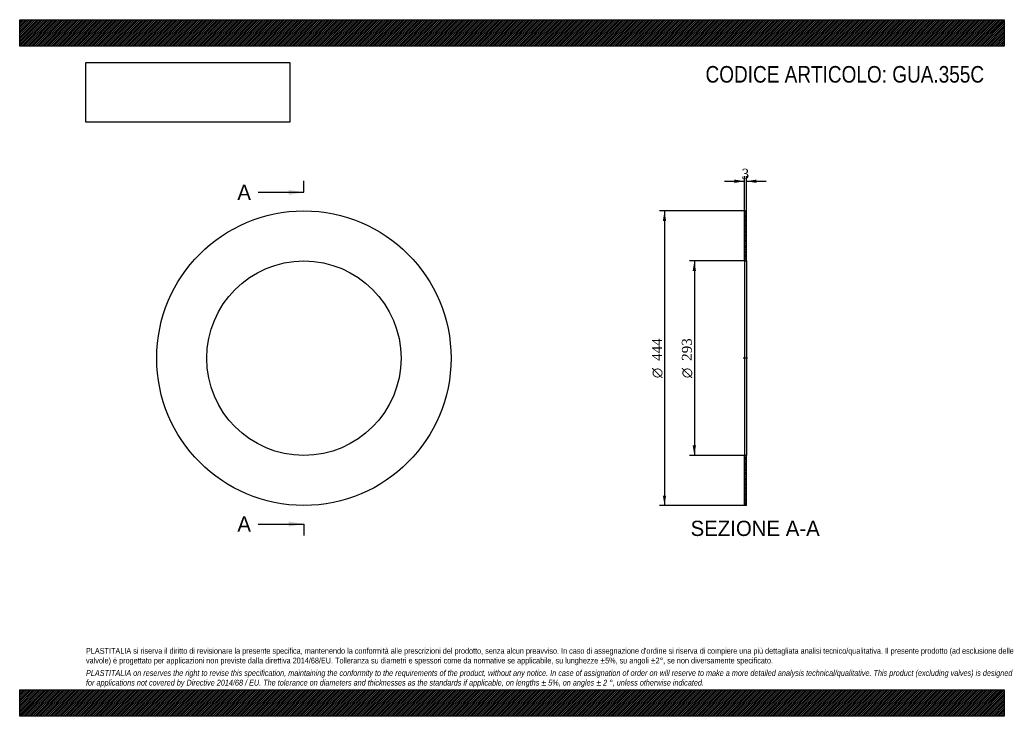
# Model space of a CAD drawing. Header units: millimetres. Extents: x 0 to 1485, y 0 to 1050.
import ezdxf
from ezdxf.enums import TextEntityAlignment as Align
from ezdxf.lldxf.tags import DXFTag

# ---------------------------------------------------------------- set-up
doc = ezdxf.new("R2010")
doc.units = ezdxf.units.MM
doc.header["$LTSCALE"] = 5
for name, color, linetype in [('Default', 7, 'Continuous'), ('DV2_Default', 7, 'Continuous'), ('GUA.355C', 7, 'Continuous')]:
    doc.layers.add(name, color=color, linetype=linetype)
doc.styles.add('SEACAD_Solid_Edge_ANSI', font='seans.ttf')
doc.styles.add('SEACAD_Solid_Edge_ANSI1_Symbols', font='semeca1.ttf')
doc.styles.add('SEACAD_Times_New_Roman', font='times.ttf')
tags = doc.linetypes.add('CENTER2', pattern=[28.575, 19.05, -3.175, 3.175, -3.175]).pattern_tags.tags
tags[10:11] = [DXFTag(74, 4), DXFTag(75, 0), DXFTag(340, '0'), DXFTag(46, 0.0), DXFTag(50, 0.0), DXFTag(44, 0.0), DXFTag(45, 0.0)]
tags[8:9] = [DXFTag(74, 4), DXFTag(75, 0), DXFTag(340, '0'), DXFTag(46, 0.0), DXFTag(50, 0.0), DXFTag(44, 0.0), DXFTag(45, 0.0)]
tags[6:7] = [DXFTag(74, 4), DXFTag(75, 0), DXFTag(340, '0'), DXFTag(46, 0.0), DXFTag(50, 0.0), DXFTag(44, 0.0), DXFTag(45, 0.0)]
tags[4:5] = [DXFTag(74, 4), DXFTag(75, 0), DXFTag(340, '0'), DXFTag(46, 0.0), DXFTag(50, 0.0), DXFTag(44, 0.0), DXFTag(45, 0.0)]
doc.dimstyles.new('ANSImm', dxfattribs={"dimtxt": 15, "dimasz": 15, "dimexe": 7.5, "dimexo": 0, "dimgap": 3.75, "dimtad": 1, "dimdsep": 46, "dimtxsty": 'SEACAD_Times_New_Roman', "dimblk1": '_SE_FILLED', "dimblk2": '_SE_FILLED', "dimsah": 1, "dimcen": 7.5, "dimazin": 0, "dimtfac": 0.85, "dimtdec": 3, "dimtofl": 0, "dimtmove": 0, "dimatfit": 3, "dimfxl": 1, "dimarcsym": 0})
picture_1 = doc.add_image_def('image1.jpg', size_in_pixel=(4302, 1260))

# ---------------------------------------------------------------- blocks, each defined once
blk = doc.blocks.new('SE')
at = {"layer": 'GUA.355C', "color": 7, "linetype": 'Continuous'}
for radius in [222, 146.5]:
    blk.add_circle((428.6, 539.8), radius, dxfattribs=at)
blk = doc.blocks.new('SE2')
at = {"color": 7, "linetype": 'Continuous', "style": 'SEACAD_Solid_Edge_ANSI'}
blk.add_text('A', height=23, dxfattribs=at).set_placement((328.3, 801.3), align=Align.TOP_LEFT)
blk = doc.blocks.new('SE3')
at = {"color": 7, "linetype": 'Continuous', "style": 'SEACAD_Solid_Edge_ANSI'}
blk.add_text('A', height=23, dxfattribs=at).set_placement((328.3, 301.3), align=Align.TOP_LEFT)
blk = doc.blocks.new('SEANNOT_GROUP')
at = {"linetype": 'Continuous'}
blk.add_hatch(color=7, dxfattribs=at).paths.add_polyline_path([(405.6, 786), (428.6, 789.8), (405.6, 793.6)])
at = {"color": 7, "linetype": 'Continuous'}
blk.add_lwpolyline([(359.6, 789.8), (428.6, 789.8)], dxfattribs=at)
blk = doc.blocks.new('SEANNOT_GROUP1')
at = {"linetype": 'Continuous'}
blk.add_hatch(color=7, dxfattribs=at).paths.add_polyline_path([(405.6, 286), (428.6, 289.8), (405.6, 293.6)])
at = {"color": 7, "linetype": 'Continuous'}
blk.add_lwpolyline([(359.6, 289.8), (428.6, 289.8)], dxfattribs=at)
blk = doc.blocks.new('SE1')
at = {"layer": 'Default', "color": 7, "linetype": 'CENTER2'}
for p, q in [((428.6, 789.8), (428.6, 807)), ((428.6, 289.8), (428.6, 272.5))]:
    blk.add_line(p, q, dxfattribs=at)
at = {"layer": 'Default', "color": 7, "linetype": 'CENTER2', "const_width": 0.0001}
blk.add_lwpolyline([(428.6, 789.8), (428.6, 289.8)], dxfattribs=at)
at = {"layer": 'Default'}
for name in ['SE2', 'SEANNOT_GROUP', 'SE3', 'SEANNOT_GROUP1']:
    blk.add_blockref(name, (0, 0), dxfattribs=at)
blk = doc.blocks.new('SE4')
at = {"layer": 'GUA.355C', "linetype": 'Continuous'}
h = blk.add_hatch(dxfattribs=at)
h.set_pattern_fill('LINE', scale=0.629921, angle=45, style=0)
h.paths.add_polyline_path([(1096, 686.3), (1096, 761.8), (1093, 761.8), (1093, 686.3)])
h = blk.add_hatch(dxfattribs=at)
h.set_pattern_fill('LINE', scale=0.629921, angle=45, style=0)
h.paths.add_polyline_path([(1096, 317.8), (1096, 393.3), (1093, 393.3), (1093, 317.8)])
at = {"layer": 'DV2_Default', "color": 7, "linetype": 'CENTER2'}
blk.add_line((1097.7, 539.8), (1091.2, 539.8), dxfattribs=at)
at = {"layer": 'GUA.355C', "color": 7, "linetype": 'Continuous'}
for p, q in [((1093, 686.3), (1093, 761.8)), ((1093, 761.8), (1096, 761.8)), ((1096, 686.3), (1096, 761.8)), ((1093, 686.3), (1093, 393.3)), ((1093, 686.3), (1096, 686.3)), ((1096, 686.3), (1096, 393.3)), ((1093, 317.8), (1093, 393.3)), ((1096, 393.3), (1093, 393.3)), ((1096, 317.8), (1096, 393.3)), ((1096, 317.8), (1093, 317.8))]:
    blk.add_line(p, q, dxfattribs=at)
blk = doc.blocks.new('DMBLK3')
at = {"layer": 'Default', "linetype": 'Continuous'}
for points in [[(1078, 809), (1078, 804), (1093, 806.5)], [(1111, 809), (1096, 806.5), (1111, 804)]]:
    blk.add_hatch(color=7, dxfattribs=at).paths.add_polyline_path(points)
at = {"layer": 'Default', "color": 7, "linetype": 'Continuous'}
for p, q in [((1063, 806.5), (1093, 806.5)), ((1093, 761.8), (1093, 814)), ((1096, 761.8), (1096, 814)), ((1096, 806.5), (1126, 806.5))]:
    blk.add_line(p, q, dxfattribs=at)
at = {"layer": 'Default', "color": 7, "linetype": 'Continuous', "style": 'SEACAD_Times_New_Roman'}
blk.add_text('3', height=15, dxfattribs=at).set_placement((1088.8, 825.3), align=Align.TOP_LEFT)
blk = doc.blocks.new('_SE_FILLED')
at = {"color": 0}
blk.add_line((0, 0), (-1, 0), dxfattribs=at)
blk.add_solid([(0, 0), (-1, -0.1665), (-1, 0.1665), (0, 0)], dxfattribs=at)
blk = doc.blocks.new('GDimGGroup')
at = {"layer": 'Default', "linetype": 'Continuous'}
for points in [[(1015, 671.3), (1020, 671.3), (1017.5, 686.3)], [(1015, 408.3), (1017.5, 393.3), (1020, 408.3)]]:
    blk.add_hatch(color=7, dxfattribs=at).paths.add_polyline_path(points)
at = {"layer": 'Default', "color": 7, "linetype": 'Continuous'}
for p, q in [((1094.5, 686.3), (1010, 686.3)), ((1017.5, 686.3), (1017.5, 393.3)), ((1094.5, 393.3), (1010, 393.3))]:
    blk.add_line(p, q, dxfattribs=at)
for s, style, p in [('293', 'SEACAD_Times_New_Roman', (998.7, 535.8)), ('O', 'SEACAD_Solid_Edge_ANSI1_Symbols', (998.7, 509.7))]:
    blk.add_text(s, height=15, rotation=90, dxfattribs=dict(at, style=style)).set_placement(p, align=Align.TOP_LEFT)
blk = doc.blocks.new('GDimGGroup1')
at = {"layer": 'Default', "linetype": 'Continuous'}
for points in [[(970, 746.8), (975, 746.8), (972.5, 761.8)], [(970, 332.8), (972.5, 317.8), (975, 332.8)]]:
    blk.add_hatch(color=7, dxfattribs=at).paths.add_polyline_path(points)
at = {"layer": 'Default', "color": 7, "linetype": 'Continuous'}
for p, q in [((1093, 761.8), (965, 761.8)), ((972.5, 761.8), (972.5, 317.8)), ((1093, 317.8), (965, 317.8))]:
    blk.add_line(p, q, dxfattribs=at)
for s, style, p in [('444', 'SEACAD_Times_New_Roman', (953.7, 535.8)), ('O', 'SEACAD_Solid_Edge_ANSI1_Symbols', (953.7, 509.7))]:
    blk.add_text(s, height=15, rotation=90, dxfattribs=dict(at, style=style)).set_placement(p, align=Align.TOP_LEFT)

msp = doc.modelspace()

# ---------------------------------------------------------------- hatches: boundary and pattern name
at = {"layer": 'Default', "linetype": 'Continuous'}
h = msp.add_hatch(dxfattribs=at)
h.set_pattern_fill('LINE', scale=0.629921, angle=45, style=0)
h.paths.add_polyline_path([(1485, 1010), (1485, 1050), (0, 1050), (0, 1010)])
for points in [[(1485, 1010), (1485, 1050), (0, 1050), (0, 1010)], [(1485, 0), (1485, 40), (0, 40), (0, 0)]]:
    msp.add_hatch(color=7, dxfattribs=at).paths.add_polyline_path(points)
h = msp.add_hatch(dxfattribs=at)
h.set_pattern_fill('LINE', scale=0.629921, angle=45, style=0)
h.paths.add_polyline_path([(1485, 0), (1485, 40), (0, 40), (0, 0)])

# ---------------------------------------------------------------- linework, layer by layer
at = {"layer": 'Default', "color": 7, "linetype": 'Continuous'}
for p, q in [((0, 1050), (1485, 1050)), ((0, 1010), (0, 1050)), ((1485, 1050), (1485, 1010)), ((1485, 1010), (0, 1010)), ((0, 40), (1485, 40)), ((0, 0), (0, 40)), ((1485, 40), (1485, 0)), ((1485, 0), (0, 0))]:
    msp.add_line(p, q, dxfattribs=at)

# ---------------------------------------------------------------- block references
at = {"layer": 'Default'}
for name in ['SE1', 'SE', 'GDimGGroup1', 'SE4', 'GDimGGroup']:
    msp.add_blockref(name, (0, 0), dxfattribs=at)

# ---------------------------------------------------------------- texts
at = {"layer": 'Default', "color": 7, "linetype": 'Continuous', "style": 'SEACAD_Solid_Edge_ANSI'}
msp.add_text('SEZIONE A-A', height=23, dxfattribs=at).set_placement((1011.825, 294.784), align=Align.TOP_LEFT)
at = {"layer": 'Default', "attachment_point": 1}
for s, insert, char_height, width in [('{\\fArial Narrow|b0||i0||c0|p34;\\C7;\\H25.;\\W1.;CODICE ARTICOLO: GUA.355C}', (1034.407, 980.168), 25, 424.69254), ("{\\fArial Narrow|b0||i0||c0|p34;\\C7;\\H8.75;\\W1.;PLASTITALIA si riserva il diritto di revisionare la presente specifica, mantenendo la conformità alle prescrizioni del prodotto, senza alcun preavviso. In caso di assegnazione d'ordine si riserva di compiere una più dettagliata analisi tecnico/qualitativa. Il presente prodotto (ad esclusione delle \\P}{\\fArial Narrow|b0||i0||c0|p34;\\C7;\\H8.75;\\W1.;valvole) è progettato per applicazioni non previste dalla direttiva 2014/68/EU. Tolleranza su diametri e spessori come da normative se applicabile, su lunghezze ±5%, su angoli ±2°, se non diversamente specificato.\\P}{\\fArial Narrow|b0||i0||c0|p34;\\C7;\\H2.5;\\W1.;   \\P}{\\fArial Narrow|b0||i1||c0|p34;\\C7;\\H8.75;\\W1.;PLASTITALIA on reserves the right to revise this specification, maintaining the conformity to the requirements of the product, without any notice. In case of assignation of order on will reserve to make a more detailed analysis technical/qualitative. This product (excluding valves) is designed \\P}{\\fArial Narrow|b0||i1||c0|p34;\\C7;\\H8.75;\\W1.;for applications not covered by Directive 2014/68 / EU. The tolerance on diameters and thicknesses as the standards if applicable, on lengths ± 5%, on angles ± 2 °, unless otherwise indicated.\\P}", (100, 103.012), 8.75, 1285)]:
    msp.add_mtext(s, dxfattribs=dict(at, insert=insert, char_height=char_height, width=width))

# ---------------------------------------------------------------- dimensions: what is measured, and where the dimension line sits
at = {"layer": 'Default', "color": 7, "linetype": 'Continuous'}
dim = msp.add_linear_dim(base=(1092.965, 806.548), p1=(1092.965, 761.784), p2=(1095.965, 761.784), angle=0, text='\\A1;<>', dimstyle='ANSImm', dxfattribs=at)
dim.commit()
dim.dimension.update_dxf_attribs({"geometry": 'DMBLK3', "text_midpoint": (1094.465, 806.548), "dimtype": 161})

# ---------------------------------------------------------------- pictures from other files: only their frames are drawn
image = msp.add_image(picture_1, insert=(100, 895.516), size_in_units=(307.286, 90))
image.dxf.flags = 7

doc.saveas('drawing.dxf')
